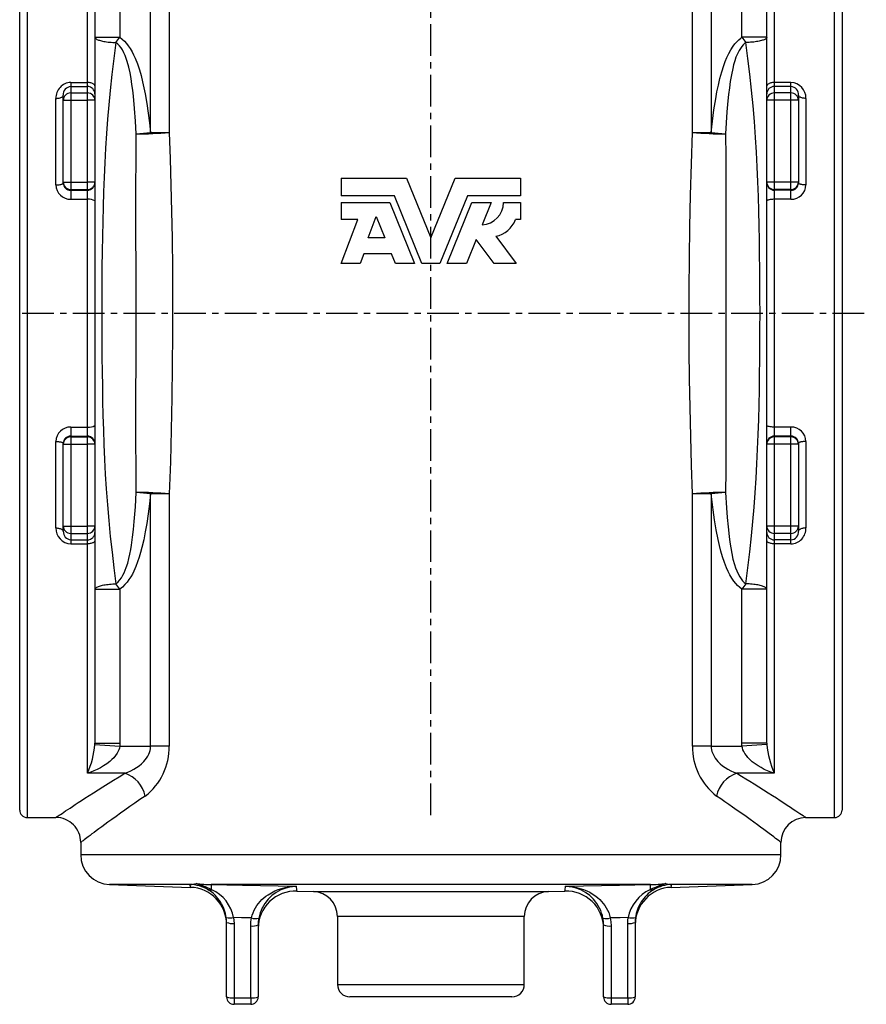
# Model space of a CAD drawing. Extents: x -103 to 1073, y -667 to 558.
# Tile 2 of 4: x -103 to 236, y -146 to 250. Entities that reach past the tile are written whole.
import ezdxf

# ---------------------------------------------------------------- set-up
doc = ezdxf.new("R2010")
doc.units = 0
doc.linetypes.add('CENTERX2', pattern=[20.32, 12.7, -2.54, 2.54, -2.54])
doc.layers.get('0').update_dxf_attribs({"linetype": 'CONTINUOUS'})
doc.layers.add('FORMAT', color=7, linetype='CONTINUOUS')

msp = doc.modelspace()

# ---------------------------------------------------------------- linework, layer by layer
at = {"color": 8, "linetype": 'CONTINUOUS'}
for p, q in [((-100.5, 334.19), (-100.5, 131.69)), ((223.5, 131.69), (223.5, 334.19)), ((-76.3, 224.31), (-76.3, 308.82)), ((199.3, 308.82), (199.3, 224.31)), ((-63.3, 304.32), (-63.3, 242.5)), ((-50.97, 204.25), (-50.97, 302.95)), ((-43.5, 302.56), (-43.5, 204.25)), ((166.5, 204.25), (166.5, 302.56)), ((173.98, 302.95), (173.98, 204.25)), ((186.3, 242.5), (186.3, 304.32)), ((-73.3, 242.5), (-63.3, 242.5)), ((-64.86, 240.34), (-63.3, 242.5)), ((196.3, 242.5), (186.3, 242.5)), ((186.3, 242.5), (187.86, 240.34)), ((-83, 224.31), (-76.3, 224.31)), ((-83, 224.31), (-83, 222.7)), ((-83, 222.7), (-83, 220.13)), ((-83, 222.7), (-76.3, 222.7)), ((-76.3, 222.7), (-76.3, 224.31)), ((-76.3, 220.13), (-76.3, 222.7)), ((206, 224.31), (199.3, 224.31)), ((199.3, 224.31), (199.3, 222.7)), ((199.3, 222.7), (199.3, 220.13)), ((206, 222.7), (199.3, 222.7)), ((206, 222.7), (206, 224.31)), ((206, 220.13), (206, 222.7)), ((-89, 183.19), (-89, 217.93)), ((-83, 220.13), (-83, 217.16)), ((-83, 220.13), (-76.3, 220.13)), ((-76.3, 217.16), (-76.3, 220.13)), ((199.3, 220.13), (199.3, 217.16)), ((206, 220.13), (199.3, 220.13)), ((206, 217.16), (206, 220.13)), ((212, 217.93), (212, 183.19)), ((-86, 217.16), (-83, 217.16)), ((-83, 217.16), (-83, 184.32)), ((-83, 217.16), (-76.3, 217.16)), ((-76.3, 184.32), (-76.3, 217.16)), ((-73.3, 217.16), (-76.3, 217.16)), ((199.3, 217.16), (196.3, 217.16)), ((199.3, 217.16), (199.3, 184.32)), ((206, 217.16), (199.3, 217.16)), ((206, 184.32), (206, 217.16)), ((209, 217.16), (206, 217.16)), ((-56.73, 203.64), (-50.97, 204.25)), ((-50.97, 204.25), (-43.5, 204.25)), ((166.5, 204.25), (173.98, 204.25)), ((173.98, 204.25), (179.73, 203.64)), ((-86, 184.32), (-83, 184.32)), ((-83, 184.32), (-76.3, 184.32)), ((-83, 184.32), (-83, 181.34)), ((-76.3, 181.34), (-76.3, 184.32)), ((-73.3, 184.32), (-76.3, 184.32)), ((199.3, 184.32), (196.3, 184.32)), ((206, 184.32), (199.3, 184.32)), ((199.3, 184.32), (199.3, 181.34)), ((209, 184.32), (206, 184.32)), ((206, 181.34), (206, 184.32)), ((-83, 181.34), (-76.3, 181.34)), ((-83, 181.34), (-83, 181.07)), ((-83, 181.07), (-76.3, 181.07)), ((-83, 181.07), (-83, 177.42)), ((-76.3, 181.07), (-76.3, 181.34)), ((-76.3, 177.42), (-76.3, 181.07)), ((206, 181.34), (199.3, 181.34)), ((199.3, 181.34), (199.3, 181.07)), ((206, 181.07), (199.3, 181.07)), ((199.3, 181.07), (199.3, 177.42)), ((206, 181.07), (206, 181.34)), ((206, 177.42), (206, 181.07)), ((-83, 177.42), (-76.3, 177.42)), ((-76.3, 85.96), (-76.3, 177.42)), ((199.3, 177.42), (199.3, 85.96)), ((206, 177.42), (199.3, 177.42)), ((-100.5, 131.69), (-100.5, -70.81)), ((223.5, -70.81), (223.5, 131.69)), ((-83, 85.96), (-76.3, 85.96)), ((-83, 85.96), (-83, 82.31)), ((-76.3, 82.31), (-76.3, 85.96)), ((206, 85.96), (199.3, 85.96)), ((199.3, 85.96), (199.3, 82.31)), ((206, 82.31), (206, 85.96)), ((-89, 45.45), (-89, 80.18)), ((-83, 82.31), (-83, 82.03)), ((-83, 82.31), (-76.3, 82.31)), ((-83, 82.03), (-83, 79.06)), ((-83, 82.03), (-76.3, 82.03)), ((-76.3, 82.03), (-76.3, 82.31)), ((-76.3, 79.06), (-76.3, 82.03)), ((199.3, 82.31), (199.3, 82.03)), ((206, 82.31), (199.3, 82.31)), ((199.3, 82.03), (199.3, 79.06)), ((206, 82.03), (199.3, 82.03)), ((206, 82.03), (206, 82.31)), ((206, 79.06), (206, 82.03)), ((212, 80.18), (212, 45.45)), ((-86, 79.06), (-83, 79.06)), ((-83, 79.06), (-76.3, 79.06)), ((-83, 79.06), (-83, 46.22)), ((-76.3, 46.22), (-76.3, 79.06)), ((-73.3, 79.06), (-76.3, 79.06)), ((199.3, 79.06), (196.3, 79.06)), ((199.3, 79.06), (199.3, 46.22)), ((206, 79.06), (199.3, 79.06)), ((206, 46.22), (206, 79.06)), ((209, 79.06), (206, 79.06)), ((-50.97, 59.12), (-56.73, 59.74)), ((179.73, 59.74), (173.98, 59.12)), ((-50.97, -42.11), (-50.97, 59.12)), ((-43.5, 59.12), (-50.97, 59.12)), ((-43.5, 59.12), (-43.5, -42.11)), ((166.5, -42.11), (166.5, 59.12)), ((173.98, 59.12), (166.5, 59.12)), ((173.98, 59.12), (173.98, -42.11)), ((-86, 46.22), (-83, 46.22)), ((-83, 46.22), (-76.3, 46.22)), ((-83, 46.22), (-83, 43.24)), ((-73.3, 46.22), (-76.3, 46.22)), ((-76.3, 43.24), (-76.3, 46.22)), ((199.3, 46.22), (196.3, 46.22)), ((199.3, 46.22), (199.3, 43.24)), ((206, 46.22), (199.3, 46.22)), ((209, 46.22), (206, 46.22)), ((206, 43.24), (206, 46.22)), ((-83, 43.24), (-76.3, 43.24)), ((-83, 43.24), (-83, 40.67)), ((-83, 40.67), (-76.3, 40.67)), ((-83, 40.67), (-83, 39.07)), ((-76.3, 40.67), (-76.3, 43.24)), ((-76.3, 39.07), (-76.3, 40.67)), ((206, 43.24), (199.3, 43.24)), ((199.3, 43.24), (199.3, 40.67)), ((206, 40.67), (199.3, 40.67)), ((199.3, 40.67), (199.3, 39.07)), ((206, 40.67), (206, 43.24)), ((206, 39.07), (206, 40.67)), ((-83, 39.07), (-76.3, 39.07)), ((-76.3, -53.06), (-76.3, 39.07)), ((199.3, 39.07), (199.3, -53.06)), ((206, 39.07), (199.3, 39.07)), ((-73.3, 20.88), (-63.3, 20.88)), ((-63.3, 20.88), (-64.86, 23.04)), ((-63.3, 20.88), (-63.3, -40.94)), ((187.86, 23.04), (186.3, 20.88)), ((196.3, 20.88), (186.3, 20.88)), ((186.3, -40.94), (186.3, 20.88)), ((-73.31, -41.43), (-73.3, -40.94)), ((-73.31, -41.43), (-63.34, -42.11)), ((-73.3, -40.94), (-63.3, -40.94)), ((-63.3, -40.94), (-63.34, -42.11)), ((-63.34, -42.11), (-50.97, -42.11)), ((-43.5, -42.11), (-50.97, -42.11)), ((173.98, -42.11), (166.5, -42.11)), ((173.98, -42.11), (186.34, -42.11)), ((196.3, -40.94), (186.3, -40.94)), ((186.34, -42.11), (186.3, -40.94)), ((196.31, -41.43), (186.34, -42.11)), ((196.3, -40.94), (196.31, -41.43)), ((-61.3, -53.06), (-76.3, -53.06)), ((199.3, -53.06), (184.3, -53.06)), ((-79, -85.72), (202, -85.72)), ((-35.11, -97.72), (-67.42, -97.72)), ((149.62, -97.72), (-26.61, -97.72)), ((190.42, -97.72), (158.11, -97.72)), ((-27.88, -99.79), (-28.1, -99.65)), ((-26.68, -99.65), (-26.41, -99.79)), ((14.35, -100.57), (108.65, -100.57)), ((149.41, -99.79), (149.69, -99.65)), ((151.11, -99.65), (150.88, -99.79)), ((99, -110.57), (24, -110.57)), ((-17.5, -113.31), (-17.5, -143.2)), ((-10.8, -143.2), (-10.8, -114.35)), ((133.8, -114.35), (133.8, -143.2)), ((140.5, -143.2), (140.5, -113.31)), ((24, -137.81), (99, -137.81)), ((-17.5, -143.2), (-10.8, -143.2)), ((-17.5, -143.2), (-17.5, -145.81)), ((-10.8, -143.2), (-10.8, -145.81)), ((133.8, -143.2), (140.5, -143.2)), ((133.8, -143.2), (133.8, -145.81)), ((140.5, -143.2), (140.5, -145.81))]:
    msp.add_line(p, q, dxfattribs=at)
at = {"color": 7, "linetype": 'CONTINUOUS'}
for p, q in [((-103.5, 131.69), (-103.5, 331.19)), ((226.5, 331.19), (226.5, 131.69)), ((-73.3, 304.32), (-73.3, 222.93)), ((196.3, 222.93), (196.3, 304.32)), ((-73.3, 222.93), (-73.3, 219.73)), ((196.3, 219.73), (196.3, 222.93)), ((-86, 217.16), (-86, 219.21)), ((-73.3, 219.73), (-73.3, 217.16)), ((196.3, 217.16), (196.3, 219.73)), ((209, 219.21), (209, 217.16)), ((-86, 184.32), (-86, 217.16)), ((-73.3, 217.16), (-73.3, 184.32)), ((196.3, 184.32), (196.3, 217.16)), ((209, 217.16), (209, 184.32)), ((25.5, 185.97), (25.5, 178.86)), ((25.5, 185.97), (51.73, 185.97)), ((51.73, 185.97), (61.5, 161.97)), ((61.5, 161.97), (71.27, 185.97)), ((71.27, 185.97), (97.5, 185.97)), ((97.5, 185.97), (97.5, 178.86)), ((-86, 183.96), (-86, 184.32)), ((-73.3, 184.32), (-73.3, 184.04)), ((-73.3, 184.04), (-73.3, 176.74)), ((196.3, 184.04), (196.3, 184.32)), ((196.3, 176.74), (196.3, 184.04)), ((209, 184.32), (209, 183.96)), ((46.85, 178.86), (25.5, 178.86)), ((57.92, 151.69), (46.85, 178.86)), ((76.15, 178.86), (65.09, 151.69)), ((97.5, 178.86), (76.15, 178.86)), ((-73.3, 176.74), (-73.3, 86.64)), ((25.5, 176.12), (25.5, 169.26)), ((25.5, 176.12), (45.01, 176.12)), ((45.01, 176.12), (54.95, 151.69)), ((68.05, 151.69), (78, 176.12)), ((78, 176.12), (85.68, 176.12)), ((85.68, 176.12), (82.05, 167.21)), ((90.65, 176.12), (97.5, 176.12)), ((97.5, 176.12), (97.5, 169.26)), ((196.3, 86.64), (196.3, 176.74)), ((36.34, 161.97), (39.61, 170.51)), ((39.61, 170.51), (43.09, 161.97)), ((25.5, 151.69), (32.25, 169.26)), ((32.25, 169.26), (25.5, 169.26)), ((97.5, 169.26), (95.45, 169.26)), ((87.6, 162.55), (95.79, 151.69)), ((43.09, 161.97), (36.34, 161.97)), ((79.64, 161.29), (75.73, 151.69)), ((86.88, 151.69), (79.64, 161.29)), ((34.57, 155.46), (33.12, 151.69)), ((45.74, 155.46), (34.57, 155.46)), ((47.27, 151.69), (45.74, 155.46)), ((33.12, 151.69), (25.5, 151.69)), ((54.95, 151.69), (47.27, 151.69)), ((65.09, 151.69), (57.92, 151.69)), ((75.73, 151.69), (68.05, 151.69)), ((95.79, 151.69), (86.88, 151.69)), ((-103.5, -67.81), (-103.5, 131.69)), ((226.5, 131.69), (226.5, -67.81)), ((-73.3, 86.64), (-73.3, 79.33)), ((196.3, 79.33), (196.3, 86.64)), ((-86, 79.06), (-86, 79.42)), ((-73.3, 79.33), (-73.3, 79.06)), ((196.3, 79.06), (196.3, 79.33)), ((209, 79.42), (209, 79.06)), ((-86, 46.22), (-86, 79.06)), ((-73.3, 79.06), (-73.3, 46.22)), ((196.3, 46.22), (196.3, 79.06)), ((209, 79.06), (209, 46.22)), ((-86, 44.17), (-86, 46.22)), ((-73.3, 46.22), (-73.3, 43.65)), ((-73.3, 43.65), (-73.3, 40.44)), ((196.3, 43.65), (196.3, 46.22)), ((196.3, 40.44), (196.3, 43.65)), ((209, 46.22), (209, 44.17)), ((-73.3, 40.44), (-73.3, -40.94)), ((196.3, -40.94), (196.3, 40.44)), ((-100.5, -70.81), (-88.99, -70.81)), ((-88.99, -70.81), (-88.99, -70.81)), ((211.99, -70.8), (211.99, -70.8)), ((211.99, -70.81), (223.5, -70.81)), ((-79, -80.81), (-79, -85.72)), ((-78.99, -80.81), (-78.99, -80.81)), ((201.99, -80.8), (201.99, -80.8)), ((202, -85.72), (202, -80.8)), ((-67.42, -97.72), (-34.97, -98.85)), ((157.98, -98.85), (190.42, -97.72)), ((7.73, -100.34), (14.35, -100.57)), ((108.65, -100.57), (115.28, -100.34)), ((24, -110.57), (24, -137.81)), ((99, -137.81), (99, -110.57)), ((-20.5, -142.81), (-20.5, -112.92)), ((-7.8, -113.96), (-7.8, -142.81)), ((130.8, -142.81), (130.8, -113.96)), ((143.5, -112.92), (143.5, -142.81)), ((-10.8, -145.81), (-17.5, -145.81)), ((94, -142.81), (29, -142.81)), ((140.5, -145.81), (133.8, -145.81))]:
    msp.add_line(p, q, dxfattribs=at)
at = {"color": 8, "linetype": 'CONTINUOUS', "flags": 128}
for points in [[(-73.3, 242.5), (-73.27, 242.35), (-73.21, 242.21), (-73.09, 242.06), (-72.94, 241.92), (-72.74, 241.78), (-72.49, 241.64), (-72.21, 241.51), (-71.88, 241.38), (-71.52, 241.25), (-71.11, 241.14), (-70.68, 241.02), (-70.21, 240.92), (-69.7, 240.82), (-69.17, 240.73), (-68.61, 240.65), (-68.03, 240.57), (-67.43, 240.51), (-66.81, 240.45), (-66.17, 240.41), (-65.52, 240.37), (-64.86, 240.34)], [(-63.3, 242.5), (-62.36, 241.75), (-61.49, 240.93), (-60.69, 240.03), (-59.95, 239.09), (-59.15, 237.91), (-58.43, 236.67), (-57.78, 235.4), (-57.19, 234.1), (-56.27, 231.79), (-55.48, 229.44), (-54.79, 227.06), (-54.18, 224.64), (-53.65, 222.21), (-53.17, 219.77), (-52.5, 215.91), (-51.92, 212.04), (-51.41, 208.15), (-50.97, 204.25)], [(173.98, 204.25), (174.5, 208.78), (175.1, 213.29), (175.82, 217.79), (176.31, 220.51), (176.87, 223.21), (177.5, 225.9), (178.23, 228.56), (179.07, 231.19), (179.66, 232.81), (180.32, 234.41), (181.07, 235.98), (181.9, 237.49), (182.84, 238.94), (183.51, 239.82), (184.24, 240.66), (185.02, 241.44), (185.85, 242.16), (186.3, 242.5)], [(196.3, 242.5), (196.28, 242.35), (196.21, 242.21), (196.1, 242.06), (195.94, 241.92), (195.74, 241.78), (195.5, 241.64), (195.21, 241.51), (194.89, 241.38), (194.52, 241.25), (194.12, 241.14), (193.68, 241.02), (193.21, 240.92), (192.71, 240.82), (192.18, 240.73), (191.62, 240.65), (191.04, 240.57), (190.43, 240.51), (189.81, 240.45), (189.17, 240.41), (188.52, 240.37), (187.86, 240.34)], [(-64.86, 240.34), (-65.7, 233.93), (-66.48, 227.53), (-67.19, 221.12), (-67.75, 215.36), (-68.24, 209.58), (-68.67, 203.78), (-69.04, 197.96), (-69.36, 192.12), (-69.62, 186.25), (-69.85, 180.35), (-70.03, 174.44), (-70.18, 168.5), (-70.31, 162.55), (-70.41, 156.4), (-70.48, 150.23), (-70.53, 144.06), (-70.56, 137.87), (-70.57, 131.69), (-70.57, 125.81), (-70.54, 119.93), (-70.49, 114.05), (-70.42, 108.19), (-70.33, 102.33), (-70.22, 96.49), (-70.08, 90.67), (-69.91, 84.86), (-69.69, 78.91), (-69.44, 72.97), (-69.14, 67.06), (-68.78, 61.18), (-68.32, 54.79), (-67.77, 48.42), (-67.15, 42.07), (-66.46, 35.73), (-65.69, 29.39), (-64.86, 23.04)], [(-56.73, 203.64), (-57.03, 208.73), (-57.4, 213.81), (-57.89, 218.88), (-58.15, 221.22), (-58.45, 223.55), (-58.8, 225.87), (-59.23, 228.18), (-59.74, 230.47), (-60.37, 232.73), (-60.76, 233.93), (-61.21, 235.11), (-61.72, 236.26), (-62.31, 237.37), (-62.84, 238.2), (-63.44, 238.98), (-64.11, 239.7), (-64.86, 240.34)], [(187.86, 240.34), (187.51, 240.06), (186.85, 239.44), (186.25, 238.75), (185.72, 238.01), (185.24, 237.23), (184.53, 235.86), (183.94, 234.43), (183.43, 232.95), (183, 231.46), (182.63, 229.95), (182.09, 227.37), (181.64, 224.77), (181.27, 222.16), (180.96, 219.54), (180.69, 216.91), (180.3, 212.49), (179.99, 208.07), (179.73, 203.64)], [(187.86, 23.04), (188.71, 29.45), (189.49, 35.85), (190.2, 42.25), (190.76, 48.02), (191.25, 53.8), (191.68, 59.6), (192.05, 65.42), (192.36, 71.26), (192.63, 77.13), (192.85, 83.02), (193.04, 88.94), (193.19, 94.88), (193.31, 100.83), (193.41, 106.98), (193.49, 113.14), (193.54, 119.32), (193.57, 125.5), (193.58, 131.69), (193.57, 137.57), (193.54, 143.45), (193.5, 149.33), (193.43, 155.19), (193.34, 161.04), (193.22, 166.88), (193.08, 172.71), (192.91, 178.51), (192.7, 184.47), (192.44, 190.4), (192.14, 196.31), (191.79, 202.2), (191.32, 208.59), (190.78, 214.95), (190.16, 221.3), (189.46, 227.65), (188.69, 233.99), (187.86, 240.34)], [(-73.3, 222.93), (-73.32, 223.1), (-73.38, 223.26), (-73.49, 223.42), (-73.64, 223.57), (-73.83, 223.71), (-74.05, 223.84), (-74.31, 223.96), (-74.59, 224.06), (-74.9, 224.15), (-75.23, 224.22), (-75.58, 224.27), (-75.94, 224.3), (-76.3, 224.31)], [(199.3, 224.31), (198.94, 224.3), (198.58, 224.27), (198.24, 224.22), (197.91, 224.15), (197.6, 224.06), (197.31, 223.96), (197.06, 223.84), (196.83, 223.71), (196.65, 223.57), (196.5, 223.42), (196.39, 223.26), (196.32, 223.1), (196.3, 222.93)], [(-89, 217.93), (-88.64, 217.94), (-88.28, 217.97), (-87.93, 218.01), (-87.6, 218.08), (-87.29, 218.16), (-87.01, 218.25), (-86.75, 218.36), (-86.53, 218.48), (-86.34, 218.61), (-86.19, 218.75), (-86.08, 218.9), (-86.02, 219.05), (-86, 219.21)], [(212, 217.93), (211.64, 217.94), (211.28, 217.97), (210.94, 218.01), (210.61, 218.08), (210.3, 218.16), (210.01, 218.25), (209.76, 218.36), (209.53, 218.48), (209.35, 218.61), (209.2, 218.75), (209.09, 218.9), (209.02, 219.05), (209, 219.21)], [(-56.73, 59.74), (-56.81, 69.9), (-56.84, 80.07), (-56.84, 90.26), (-56.83, 100.44), (-56.81, 110.63), (-56.8, 120.86), (-56.8, 131.09), (-56.8, 141.31), (-56.81, 151.54), (-56.83, 161.77), (-56.84, 172.24), (-56.84, 182.71), (-56.81, 193.18), (-56.73, 203.64)], [(-43.5, 204.25), (-43.12, 193.7), (-42.81, 183.14), (-42.56, 172.58), (-42.37, 162.01), (-42.22, 149.15), (-42.15, 136.3), (-42.16, 123.44), (-42.25, 110.59), (-42.43, 97.72), (-42.7, 84.85), (-43.05, 71.98), (-43.5, 59.12)], [(166.5, 59.12), (166.1, 70.68), (165.76, 82.24), (165.51, 93.81), (165.32, 105.39), (165.2, 116.97), (165.15, 128.55), (165.17, 141.17), (165.27, 153.79), (165.45, 166.4), (165.71, 179.02), (166.06, 191.64), (166.5, 204.25)], [(179.73, 203.64), (179.81, 194.28), (179.84, 184.92), (179.85, 175.55), (179.84, 166.18), (179.82, 156.78), (179.81, 147.38), (179.8, 137.98), (179.8, 128.58), (179.81, 117.1), (179.82, 105.63), (179.84, 94.16), (179.84, 85.54), (179.84, 76.94), (179.8, 68.33), (179.73, 59.74)], [(-89, 183.19), (-88.64, 183.2), (-88.28, 183.21), (-87.93, 183.24), (-87.6, 183.28), (-87.29, 183.33), (-87.01, 183.38), (-86.75, 183.45), (-86.53, 183.52), (-86.34, 183.6), (-86.19, 183.69), (-86.08, 183.77), (-86.02, 183.86), (-86, 183.96)], [(212, 183.19), (211.64, 183.2), (211.28, 183.21), (210.94, 183.24), (210.61, 183.28), (210.3, 183.33), (210.01, 183.38), (209.76, 183.45), (209.53, 183.52), (209.35, 183.6), (209.2, 183.69), (209.09, 183.77), (209.02, 183.86), (209, 183.96)], [(199.3, 177.42), (198.94, 177.41), (198.58, 177.4), (198.24, 177.37), (197.91, 177.34), (197.6, 177.3), (197.31, 177.25), (197.06, 177.19), (196.83, 177.12), (196.65, 177.05), (196.5, 176.98), (196.39, 176.9), (196.32, 176.82), (196.3, 176.74)], [(199.3, 85.96), (198.94, 85.96), (198.58, 85.98), (198.24, 86), (197.91, 86.04), (197.6, 86.08), (197.31, 86.13), (197.06, 86.19), (196.83, 86.25), (196.65, 86.32), (196.5, 86.4), (196.39, 86.47), (196.32, 86.55), (196.3, 86.64)], [(-89, 80.18), (-88.64, 80.18), (-88.28, 80.16), (-87.93, 80.13), (-87.6, 80.1), (-87.29, 80.05), (-87.01, 79.99), (-86.75, 79.93), (-86.53, 79.85), (-86.34, 79.77), (-86.19, 79.69), (-86.08, 79.6), (-86.02, 79.51), (-86, 79.42)], [(212, 80.18), (211.64, 80.18), (211.28, 80.16), (210.94, 80.13), (210.61, 80.1), (210.3, 80.05), (210.01, 79.99), (209.76, 79.93), (209.53, 79.85), (209.35, 79.77), (209.2, 79.69), (209.09, 79.6), (209.02, 79.51), (209, 79.42)], [(-64.86, 23.04), (-64.02, 23.76), (-63.28, 24.58), (-62.63, 25.49), (-62.06, 26.46), (-61.55, 27.46), (-61.11, 28.5), (-60.72, 29.56), (-60.16, 31.33), (-59.69, 33.13), (-59.29, 34.94), (-58.95, 36.78), (-58.64, 38.61), (-58.21, 41.73), (-57.85, 44.87), (-57.54, 48), (-57.08, 53.87), (-56.73, 59.74)], [(179.73, 59.74), (180.11, 53.48), (180.4, 49.68), (180.75, 45.87), (181.17, 42.08), (181.47, 39.79), (181.82, 37.5), (182.23, 35.23), (182.73, 32.98), (183.34, 30.75), (183.76, 29.47), (184.24, 28.2), (184.79, 26.98), (185.44, 25.8), (185.98, 24.98), (186.59, 24.22), (187.28, 23.52), (187.86, 23.04)], [(-50.97, 59.12), (-51.43, 55.14), (-51.95, 51.16), (-52.54, 47.19), (-53.1, 43.96), (-53.74, 40.75), (-54.49, 37.55), (-55, 35.62), (-55.56, 33.7), (-56.19, 31.81), (-56.9, 29.95), (-57.71, 28.12), (-58.29, 26.96), (-58.93, 25.83), (-59.64, 24.73), (-60.41, 23.68), (-61.25, 22.7), (-62.23, 21.74), (-63.3, 20.88)], [(186.3, 20.88), (185.42, 21.58), (184.59, 22.35), (183.83, 23.18), (183.12, 24.06), (182.26, 25.31), (181.48, 26.63), (180.78, 27.99), (180.15, 29.39), (179.27, 31.6), (178.51, 33.86), (177.85, 36.15), (177.27, 38.46), (176.74, 40.78), (175.96, 44.76), (175.3, 48.76), (174.73, 52.77), (174.33, 55.95), (173.98, 59.12)], [(-89, 45.45), (-88.64, 45.44), (-88.28, 45.41), (-87.93, 45.36), (-87.6, 45.3), (-87.29, 45.22), (-87.01, 45.13), (-86.75, 45.02), (-86.53, 44.9), (-86.34, 44.76), (-86.19, 44.62), (-86.08, 44.48), (-86.02, 44.32), (-86, 44.17)], [(212, 45.45), (211.64, 45.44), (211.28, 45.41), (210.94, 45.36), (210.61, 45.3), (210.3, 45.22), (210.01, 45.13), (209.76, 45.02), (209.53, 44.9), (209.35, 44.76), (209.2, 44.62), (209.09, 44.48), (209.02, 44.32), (209, 44.17)], [(-73.3, 40.44), (-73.32, 40.28), (-73.38, 40.11), (-73.49, 39.96), (-73.64, 39.8), (-73.83, 39.66), (-74.05, 39.53), (-74.31, 39.42), (-74.59, 39.31), (-74.9, 39.23), (-75.23, 39.16), (-75.58, 39.11), (-75.94, 39.08), (-76.3, 39.07)], [(199.3, 39.07), (198.94, 39.08), (198.58, 39.11), (198.24, 39.16), (197.91, 39.23), (197.6, 39.31), (197.31, 39.42), (197.06, 39.53), (196.83, 39.66), (196.65, 39.8), (196.5, 39.96), (196.39, 40.11), (196.32, 40.28), (196.3, 40.44)], [(-73.3, 20.88), (-73.27, 21.02), (-73.21, 21.17), (-73.09, 21.32), (-72.94, 21.46), (-72.74, 21.6), (-72.49, 21.74), (-72.21, 21.87), (-71.88, 22), (-71.52, 22.12), (-71.11, 22.24), (-70.68, 22.35), (-70.21, 22.46), (-69.7, 22.56), (-69.17, 22.65), (-68.61, 22.73), (-68.03, 22.8), (-67.43, 22.87), (-66.81, 22.92), (-66.17, 22.97), (-65.52, 23.01), (-64.86, 23.04)], [(196.3, 20.88), (196.28, 21.02), (196.21, 21.17), (196.1, 21.32), (195.94, 21.46), (195.74, 21.6), (195.5, 21.74), (195.21, 21.87), (194.89, 22), (194.52, 22.12), (194.12, 22.24), (193.68, 22.35), (193.21, 22.46), (192.71, 22.56), (192.18, 22.65), (191.62, 22.73), (191.04, 22.8), (190.43, 22.87), (189.81, 22.92), (189.17, 22.97), (188.52, 23.01), (187.86, 23.04)], [(-63.34, -42.11), (-63.49, -42.91), (-63.75, -43.67), (-64.09, -44.4), (-64.45, -45.03), (-65.08, -45.94), (-65.79, -46.78), (-66.55, -47.56), (-67.34, -48.28), (-68.57, -49.25), (-69.84, -50.11), (-71.14, -50.88), (-72.47, -51.56), (-73.73, -52.13), (-75, -52.63), (-76.28, -53.05), (-76.3, -53.06)], [(-61.3, -53.06), (-60.07, -52.59), (-58.84, -52.03), (-57.64, -51.39), (-56.6, -50.74), (-55.58, -50.02), (-54.61, -49.2), (-53.7, -48.3), (-53.13, -47.65), (-52.6, -46.95), (-52.13, -46.2), (-51.72, -45.41), (-51.43, -44.7), (-51.21, -43.96), (-51.05, -43.2), (-50.99, -42.66), (-50.97, -42.11)], [(173.98, -42.11), (174.02, -42.87), (174.13, -43.61), (174.31, -44.34), (174.5, -44.88), (174.72, -45.41), (175.13, -46.2), (175.61, -46.95), (176.14, -47.65), (176.7, -48.3), (177.62, -49.2), (178.59, -50.02), (179.6, -50.74), (180.64, -51.39), (181.85, -52.03), (183.07, -52.59), (184.3, -53.06)], [(199.3, -53.06), (199.28, -53.05), (197.95, -52.6), (196.61, -52.08), (195.29, -51.47), (193.98, -50.78), (192.79, -50.07), (191.62, -49.28), (190.49, -48.4), (189.42, -47.43), (188.74, -46.73), (188.11, -45.97), (187.53, -45.15), (187.03, -44.28), (186.72, -43.59), (186.49, -42.86), (186.34, -42.11)], [(-88.99, -70.81), (-88.97, -70.79), (-88.86, -70.72), (-88.67, -70.59), (-88.41, -70.41), (-88.06, -70.18), (-87.63, -69.89), (-87.12, -69.55), (-86.52, -69.15), (-85.84, -68.69), (-85.08, -68.18), (-84.23, -67.62), (-83.31, -67.01), (-82.31, -66.35), (-81.18, -65.61), (-79.98, -64.82), (-78.69, -63.98), (-77.32, -63.09), (-75.65, -62.01), (-73.89, -60.88), (-72.03, -59.7), (-70.08, -58.47), (-68.02, -57.18), (-65.86, -55.84), (-63.62, -54.47), (-61.3, -53.06)], [(184.3, -53.06), (186.1, -54.15), (187.86, -55.22), (189.56, -56.27), (191.21, -57.3), (193.17, -58.52), (195.04, -59.71), (196.83, -60.84), (198.53, -61.93), (200.15, -62.97), (201.7, -63.98), (203.15, -64.93), (204.51, -65.82), (205.76, -66.64), (206.9, -67.4), (207.91, -68.07), (208.81, -68.67), (209.6, -69.2), (210.28, -69.65), (210.85, -70.04), (211.32, -70.35), (211.67, -70.59), (211.89, -70.74), (212, -70.81), (211.99, -70.8)], [(-53.14, -62.18), (-55.28, -63.64), (-57.34, -65.07), (-59.34, -66.45), (-61.25, -67.8), (-63.09, -69.1), (-64.84, -70.36), (-66.52, -71.56), (-68.09, -72.71), (-69.37, -73.64), (-70.57, -74.52), (-71.7, -75.35), (-72.75, -76.13), (-73.66, -76.8), (-74.49, -77.42), (-75.26, -77.99), (-75.96, -78.52), (-76.59, -79), (-77.15, -79.42), (-77.65, -79.79), (-78.07, -80.11), (-78.41, -80.37), (-78.68, -80.57), (-78.86, -80.71), (-78.97, -80.79), (-78.99, -80.81)], [(201.99, -80.8), (202, -80.81), (201.91, -80.74), (201.72, -80.59), (201.41, -80.37), (201, -80.06), (200.47, -79.65), (199.82, -79.17), (199.07, -78.6), (198.21, -77.95), (197.24, -77.23), (196.2, -76.46), (195.06, -75.61), (193.84, -74.71), (192.52, -73.74), (191.11, -72.71), (189.58, -71.6), (187.96, -70.44), (186.25, -69.22), (184.46, -67.95), (182.6, -66.63), (181.06, -65.56), (179.47, -64.46), (177.83, -63.33), (176.14, -62.18)], [(-34.97, -98.85), (-34.97, -98.85), (-34.98, -98.81), (-35, -98.7), (-35.02, -98.53), (-35.06, -98.17), (-35.11, -97.72)], [(-26.61, -97.72), (-14.13, -98), (7.46, -98.43)], [(-10.51, -111.12), (-10.23, -110.05), (-9.87, -109.02), (-9.42, -108), (-8.9, -107.04), (-8.32, -106.14), (-7.7, -105.3), (-7.01, -104.51), (-6.29, -103.77), (-5.5, -103.05), (-4.69, -102.4), (-3.84, -101.8), (-2.51, -100.99), (-1.14, -100.3), (0.24, -99.74), (1.63, -99.28), (3.04, -98.92), (4.5, -98.66), (5.97, -98.5), (7.44, -98.43), (7.46, -98.43)], [(115.54, -98.43), (137.13, -98), (149.62, -97.72)], [(115.54, -98.43), (115.56, -98.43), (117.01, -98.49), (118.46, -98.65), (119.9, -98.91), (121.34, -99.27), (122.75, -99.73), (124.14, -100.3), (125.23, -100.84), (126.29, -101.45), (127.33, -102.14), (128.34, -102.91), (129.3, -103.77), (130.01, -104.5), (130.69, -105.29), (131.32, -106.13), (131.9, -107.04), (132.41, -107.98), (132.86, -108.99), (133.23, -110.04), (133.51, -111.12)], [(-20.5, -112.92), (-20.53, -111.94), (-20.62, -110.96)], [(-10.51, -111.12), (-14.45, -111.04), (-17.65, -110.97)], [(-17.65, -110.97), (-17.54, -112.13), (-17.5, -113.31)], [(-10.8, -114.35), (-10.73, -112.74), (-10.51, -111.12)], [(130.8, -113.96), (130.74, -112.61), (130.56, -111.27)], [(140.65, -110.97), (137.46, -111.04), (133.51, -111.12)], [(133.51, -111.12), (133.73, -112.72), (133.8, -114.35)], [(140.5, -113.31), (140.54, -112.14), (140.65, -110.97)]]:
    msp.add_lwpolyline(points, dxfattribs=at)
at = {"color": 7, "linetype": 'CONTINUOUS', "flags": 128}
for points in [[(-7.56, -111.27), (-7.74, -112.6), (-7.8, -113.96)], [(143.63, -110.96), (143.53, -111.94), (143.5, -112.92)]]:
    msp.add_lwpolyline(points, dxfattribs=at)
at = {"color": 8, "linetype": 'CONTINUOUS'}
for centre, radius, start, end in [((-82.82, 218.13), 6.18, 91.6245, 181.8625), ((-82.8, 219.5), 3.21, 93.5294, 185.2174), ((-76.29, 219.72), 2.99, 0.2542, 90.2381), ((199.29, 219.72), 2.99, 89.7479, 179.7598), ((205.77, 218.08), 6.23, 358.6388, 87.8742), ((205.75, 219.45), 3.26, 355.7384, 85.5148), ((-83.01, 217.14), 2.99, 89.7619, 179.7458), ((-76.29, 217.14), 2.99, 0.2542, 90.2381), ((199.29, 217.14), 2.99, 89.7479, 179.7598), ((206.02, 217.14), 2.99, 0.2402, 90.2521), ((-58.44, 382.91), 179.28, 270.5468, 274.7796), ((181.44, 382.91), 179.28, 265.2204, 269.4532), ((-83.1, 183.31), 5.9, 181.1557, 271.0301), ((-83.01, 184.33), 2.99, 180.2402, 270.2521), ((-83.05, 184.02), 2.95, 181.191, 271.0166), ((-76.29, 184.33), 2.99, 269.7619, 359.7458), ((-76.29, 184.06), 2.99, 269.7619, 359.7458), ((199.29, 184.33), 2.99, 180.2402, 270.2521), ((199.29, 184.06), 2.99, 180.2402, 270.2521), ((206.01, 184.33), 2.99, 269.7619, 359.7458), ((206.05, 184.02), 2.95, 268.9879, 358.8046), ((206.11, 183.31), 5.9, 268.9751, 358.8391), ((-75.61, 173.5), 3.98, 54.5426, 100.0067), ((-83.1, 80.06), 5.9, 88.9751, 178.8391), ((-75.61, 89.88), 3.98, 259.9933, 305.4574), ((206.11, 80.06), 5.9, 1.1557, 91.0301), ((-83.05, 79.36), 2.95, 88.9879, 178.8046), ((-83.01, 79.04), 2.99, 89.7619, 179.7458), ((-76.29, 79.32), 2.99, 0.2542, 90.2381), ((-76.29, 79.04), 2.99, 0.2542, 90.2381), ((199.29, 79.32), 2.99, 89.7479, 179.7598), ((199.29, 79.04), 2.99, 89.7479, 179.7598), ((206.05, 79.36), 2.95, 1.191, 91.0166), ((206.02, 79.04), 2.99, 0.2402, 90.2521), ((-58.44, -119.53), 179.28, 85.2204, 89.4532), ((181.44, -119.53), 179.28, 90.5468, 94.7796), ((-82.77, 45.3), 6.23, 178.6388, 267.8742), ((-82.74, 43.93), 3.26, 175.7384, 265.5148), ((-83.01, 46.23), 2.99, 180.2402, 270.2521), ((-76.29, 46.23), 2.99, 269.7619, 359.7458), ((-76.29, 43.66), 2.99, 269.7619, 359.7458), ((199.29, 46.23), 2.99, 180.2402, 270.2521), ((199.29, 43.66), 2.99, 180.2402, 270.2521), ((206.01, 46.23), 2.99, 269.7619, 359.7458), ((205.83, 45.25), 6.18, 271.6245, 1.8625), ((205.8, 43.88), 3.21, 273.5294, 5.2174), ((-109.38, -38.35), 36.21, 336.0298, 355.1135), ((-68.13, -42.63), 24.64, 307.4842, 1.204), ((191.2, -42.6), 24.7, 178.8695, 232.4423), ((232.77, -38.25), 36.59, 184.9889, 203.8677), ((-64.98, -64.56), 12.07, 11.3514, 72.2645), ((187.98, -64.56), 12.07, 107.7355, 168.6486), ((-35.38, -88.76), 8.96, 271.7848, 287.3372), ((-35.5, -112.71), 15, 59.472, 88.5022), ((-26.02, -42.28), 55.44, 263.063, 269.3868), ((-51.9, -155.73), 61.48, 65.7793, 71.8134), ((-52.7, -142.43), 49.35, 60.1051, 66.1131), ((51.23, -101.44), 77.94, 177.2631, 178.6889), ((7.85, -114.09), 15.66, 91.4047, 153.6866), ((16.85, -98.11), 9.4, 181.9601, 193.716), ((106.1, -98.11), 9.44, 346.3137, 358.0101), ((115.16, -114.09), 15.66, 26.2849, 88.5918), ((149.02, -42.27), 55.45, 270.6136, 276.9366), ((77.69, -101.23), 72.02, 1.2525, 2.7955), ((175.94, -158.39), 64.33, 108.3203, 114.087), ((158.5, -112.71), 15, 91.4978, 120.528), ((174.72, -140.51), 47.19, 113.7495, 120.0322), ((158.4, -88.71), 9.01, 252.7092, 268.1689), ((142.31, -96.46), 15.85, 351.3321, 355.4559), ((-27.39, -98.13), 1.68, 244.9242, 294.9445), ((-36.04, -113.02), 15.55, 32.3542, 58.3257), ((-27.14, -98.29), 1.67, 243.9439, 295.9702), ((-33.07, -114.03), 15.72, 11.2482, 64.9392), ((156.16, -114.1), 15.82, 115.2498, 168.5628), ((159.01, -112.99), 15.5, 121.6303, 147.6625), ((150.15, -98.29), 1.67, 244.0298, 296.0561), ((150.39, -98.13), 1.68, 245.0555, 295.0758), ((-19.13, -105.27), 5.88, 255.3071, 284.6033), ((-18.26, -107.43), 5.93, 247.778, 277.3489), ((-10.04, -108.47), 5.93, 262.6511, 292.222), ((-8.75, -105.49), 5.9, 252.7039, 281.6974), ((131.76, -105.49), 5.9, 258.3026, 287.2961), ((133.04, -108.47), 5.93, 247.778, 277.3489), ((141.26, -107.43), 5.93, 262.6511, 292.222), ((142.14, -105.27), 5.88, 255.3967, 284.6929), ((-18.26, -137.32), 5.93, 247.778, 277.3489), ((-10.04, -137.32), 5.93, 262.6511, 292.222), ((133.04, -137.32), 5.93, 247.778, 277.3489), ((141.26, -137.32), 5.93, 262.6511, 292.222)]:
    msp.add_arc(centre, radius, start, end, dxfattribs=at)
at = {"color": 7, "linetype": 'CONTINUOUS'}
for centre, radius, start, end in [((81.72, 176.13), 8.92, 272.1081, 359.9442), ((85.35, 173.12), 10.8, 282.0027, 339.0636), ((-100.5, -67.81), 3, 180, 270), ((-88.99, -80.8), 9.99, 359.9556, 90.0296), ((211.99, -80.81), 9.99, 90.0285, 179.9876), ((223.5, -67.81), 3, 270, 0), ((-67, -85.72), 12, 180, 268), ((190, -85.72), 12, 272, 0), ((-35.5, -113.84), 15, 0, 88.0002), ((7.2, -115.33), 15, 88.0002, 180), ((14, -110.57), 10, 0, 88), ((109, -110.57), 10, 92, 180), ((115.8, -115.33), 15, 0, 91.9995), ((158.5, -113.84), 15, 91.9995, 180), ((-35.77, -112.94), 15.28, 7.4271, 32.6803), ((-35.31, -112.77), 14.8, 7.0134, 33.0431), ((158.78, -112.94), 15.28, 147.3588, 172.5698), ((6.7, -113.71), 14.47, 152.9931, 170.2588), ((116.29, -113.72), 14.48, 9.7493, 26.9565), ((29, -137.81), 5, 180, 270), ((94, -137.81), 5, 270, 0), ((-17.5, -142.81), 3, 180, 270), ((-10.8, -142.81), 3, 270, 0), ((133.8, -142.81), 3, 180, 270), ((140.5, -142.81), 3, 270, 0)]:
    msp.add_arc(centre, radius, start, end, dxfattribs=at)
at = {"layer": 'FORMAT', "linetype": 'CENTERX2'}
for p, q in [((61.5, -69.81), (61.5, 333.19)), ((-102.5, 131.69), (236.23, 131.69))]:
    msp.add_line(p, q, dxfattribs=at)

doc.saveas('drawing.dxf')
